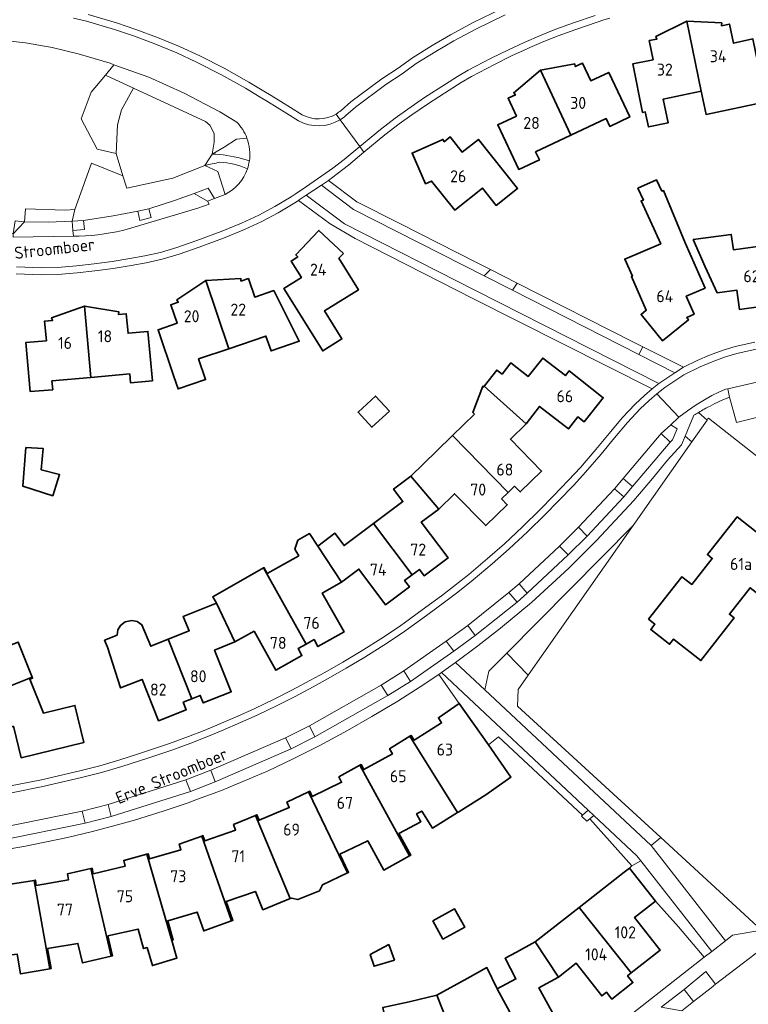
# Model space of a CAD drawing. Header units: metres. Extents: x 247072 to 248918, y 480001 to 481684.
# Tile 29 of 50: x 247866 to 247976, y 481131 to 481278. Entities that reach past the tile are written whole.
import ezdxf
from ezdxf.enums import TextEntityAlignment as Align

# ---------------------------------------------------------------- set-up
doc = ezdxf.new("R2010")
doc.units = ezdxf.units.M
for name, color, linetype, lineweight in [('B-XX-GR-GROENVOORZIENING-GV', 80, 'Continuous', 18), ('B-XX-IE-TERREINAFSCHEIDING_KUNSTMATIG_HEKWERK-G', 20, 'IE-TERREINAFSCHEIDING-KUNSTMATIG', 18), ('B-XX-OG-BEBOUWING-GV', 7, 'Continuous', 35), ('B-XX-OG-BEBOUWING-T18', 10, 'Continuous', 18), ('B-XX-OG-BEBOUWING_LOODS-GV', 7, 'Continuous', 35), ('B-XX-OG-TERREIN_ERF-GV', 7, 'Continuous', 18), ('B-XX-OG-TOPOGRAFIE-T18', 10, 'Continuous', 18), ('B-XX-VH-ONVERHARD-GV', 252, 'Continuous', 18), ('B-XX-VH-VERHARDING_GESLOTEN-GV', 252, 'Continuous', 18), ('B-XX-VH-VERHARDING_OPEN-GV', 252, 'Continuous', 18)]:
    doc.layers.add(name, color=color, linetype=linetype, lineweight=lineweight)
doc.styles.add('NLCS-ISO-M-T18', font='NLCS-ISO.ttf', dxfattribs={"height": 1.8})
doc.linetypes.add('IE-TERREINAFSCHEIDING-KUNSTMATIG', pattern='A,4,[82,NLCS.shx,S=0.75,R=90,X=0,Y=0],4,-2', length=10)

msp = doc.modelspace()

# ---------------------------------------------------------------- linework, layer by layer
at = {"layer": 'B-XX-GR-GROENVOORZIENING-GV'}
for points in [[(247865.524, 481248.321), (247866.951, 481248.142), (247867.067, 481250.135), (247873.01, 481249.935), (247874.458, 481250.011), (247876.971, 481256.942), (247881.699, 481255.084), (247880.695, 481258.425), (247877.855, 481259.06), (247875.417, 481263.63), (247876.941, 481267.591), (247877.506, 481268.277), (247879.073, 481270.181), (247880.355, 481271.738), (247879.768, 481271.949), (247874.967, 481273.388), (247871.061, 481274.295), (247867.089, 481275.005), (247862.601, 481275.521)], [(247898.766, 481263.112), (247896.248, 481264.687), (247890.905, 481267.457), (247885.603, 481269.854), (247880.355, 481271.738), (247879.073, 481270.181), (247883.296, 481268.218), (247894.092, 481263.201), (247894.726, 481262.651), (247895.377, 481261.404), (247895.363, 481260.13), (247895.065, 481258.324)], [(247895.065, 481258.324), (247896.897, 481259.365), (247898.725, 481260.583), (247900.304, 481260.715)], [(247898.725, 481260.583), (247896.897, 481259.365), (247895.065, 481258.324)], [(247900.304, 481260.715), (247898.725, 481260.583)], [(247899.477, 481257.666), (247900.663, 481257.302)], [(247893.969, 481256.62), (247895.944, 481255.703)], [(247895.944, 481255.703), (247897.039, 481252.266)], [(247969.476, 481218.601), (247969.568, 481218.732), (247984.93, 481206.599), (247988.191, 481207.751), (247987.757, 481208.087), (247986.426, 481209.116), (247976.766, 481216.586), (247979.093, 481219.05), (247978.735, 481219.335), (247973.736, 481218.048), (247972.716, 481221.879)], [(247968.068, 481219.589), (247969.328, 481218.39), (247969.476, 481218.601)]]:
    msp.add_lwpolyline(points, dxfattribs=at)
for points in [[(247880.695, 481258.425), (247880.902, 481262.727), (247881.495, 481264.986), (247883.296, 481268.218), (247879.073, 481270.181), (247877.506, 481268.277), (247876.941, 481267.591), (247875.417, 481263.63), (247877.855, 481259.06)], [(247883.941, 481249.74), (247885.575, 481250.102), (247889.419, 481251.347), (247892.389, 481252.417), (247894.49, 481253.21), (247895.429, 481251.645), (247897.039, 481252.266), (247895.944, 481255.703), (247893.969, 481256.62), (247889.19, 481254.739), (247882.267, 481253.192), (247881.699, 481255.084), (247876.971, 481256.942), (247874.458, 481250.011), (247874.071, 481248.268), (247875.792, 481248.372), (247880.222, 481249.048)], [(247935.912, 481240.057), (247936.833, 481241.011), (247934.83, 481242.028), (247923.232, 481247.917), (247916.791, 481251.162), (247912.536, 481254.382), (247911.477, 481253.675), (247916.3, 481250.033)], [(247892.389, 481252.417), (247894.405, 481251.25), (247895.429, 481251.645), (247894.49, 481253.21)], [(247961.078, 481223.119), (247962.11, 481223.896), (247934.577, 481237.883), (247914.918, 481247.861), (247909.207, 481252.166), (247908.114, 481251.449), (247908.018, 481251.387), (247912.804, 481247.867), (247916.52, 481245.654), (247934.308, 481236.636)], [(247866.951, 481248.142), (247870.478, 481248.131), (247874.071, 481248.268), (247874.458, 481250.011), (247873.01, 481249.935), (247867.067, 481250.135)], [(247885.575, 481250.102), (247883.941, 481249.74), (247884.235, 481248.385), (247885.951, 481248.792)], [(247865.236, 481246.386), (247866.951, 481248.142), (247865.524, 481248.321)], [(247874.071, 481248.268), (247874.202, 481246.884), (247875.939, 481247.01), (247875.792, 481248.372)], [(247940.128, 481237.912), (247940.823, 481238.985), (247936.833, 481241.011), (247935.912, 481240.057)], [(247958.414, 481230.058), (247940.823, 481238.985), (247940.128, 481237.912), (247959.077, 481228.274), (247959.681, 481229.422)], [(247959.681, 481229.422), (247959.077, 481228.274), (247964.505, 481225.513), (247965.816, 481226.341)], [(247963.879, 481217.73), (247962.451, 481216.401), (247963.782, 481215.111), (247964.139, 481215.465), (247964.847, 481217.093)], [(247958.261, 481202.623), (247967.05, 481215.144), (247966.032, 481216.008), (247965.481, 481214.701), (247963.411, 481212.42), (247961.129, 481209.655), (247958.354, 481206.349), (247952.765, 481200.342), (247948.582, 481196.212), (247942.984, 481191.049), (247938.357, 481187.202), (247934.932, 481184.556), (247931.577, 481182.083), (247936, 481177.943), (247936.605, 481180.742), (247939.296, 481183.461)], [(247956.748, 481209.646), (247955.47, 481208.125), (247956.845, 481206.923), (247958.171, 481208.444)], [(247958.261, 481202.623), (247939.296, 481183.461), (247942.505, 481180.176)], [(247951.357, 481201.038), (247950.039, 481202.351), (247947.206, 481199.517), (247948.498, 481198.211)], [(247939.618, 481192.555), (247940.826, 481191.136), (247942.34, 481192.455), (247941.131, 481193.875)], [(247934.544, 481186.131), (247933.429, 481187.629), (247930.203, 481185.251), (247931.324, 481183.742)], [(247962.391, 481155.791), (247940.916, 481175.506), (247940.973, 481177.994), (247942.505, 481180.176), (247939.296, 481183.461), (247936.605, 481180.742), (247936, 481177.943), (247960.928, 481154.611)], [(247924.84, 481179.22), (247923.858, 481180.802), (247920.456, 481178.685), (247921.435, 481177.095)], [(247932.144, 481175.937), (247936.53, 481169.702), (247938.022, 481170.919), (247950.655, 481159.184), (247951.499, 481159.933), (247929.496, 481180.544), (247929.107, 481180.271), (247929.079, 481180.252)], [(247906.926, 481169.104), (247910.511, 481170.915), (247909.685, 481172.571), (247906.084, 481170.772)], [(247891.144, 481164.486), (247891.811, 481162.724), (247895.555, 481164.144), (247894.899, 481165.904)], [(247879.924, 481158.977), (247879.477, 481160.775), (247875.585, 481159.758), (247876.024, 481157.965)], [(247952.354, 481159.132), (247951.732, 481158.608), (247958.033, 481151.55), (247959.416, 481152.315), (247958.817, 481153.078)], [(247977.503, 481141.918), (247962.391, 481155.791), (247960.928, 481154.611), (247972.086, 481140.3), (247973.148, 481141.155)], [(247957.676, 481151.207), (247961.584, 481146.264), (247965.073, 481142.427), (247968.888, 481137.868), (247970.075, 481138.726), (247959.416, 481152.315), (247958.033, 481151.55)]]:
    msp.add_lwpolyline(points, close=True, dxfattribs=at)
for points in [[(247900.304, 481260.715, 0.1059705), (247898.766, 481263.112)], [(247900.663, 481257.302, 0.1281324), (247900.304, 481260.715)], [(247895.065, 481258.324, -0.0592819), (247899.477, 481257.666)], [(247896.246, 481257.095, 0.0121534), (247893.969, 481256.62)], [(247900.372, 481256.114, 0.0976832), (247896.246, 481257.095)], [(247897.039, 481252.266, 0.1940349), (247900.372, 481256.114)], [(247972.716, 481221.879, 0.0234355), (247969.781, 481220.536)], [(247969.781, 481220.536, 0.014297), (247968.068, 481219.589)]]:
    msp.add_lwpolyline(points, format="xyb", dxfattribs=at)
at = {"layer": 'B-XX-IE-TERREINAFSCHEIDING_KUNSTMATIG_HEKWERK-G'}
for points in [[(247916.52, 481245.654), (247934.308, 481236.636)], [(247936.833, 481241.011), (247934.83, 481242.028)], [(247940.823, 481238.985), (247936.833, 481241.011)], [(247940.823, 481238.985), (247958.414, 481230.058)], [(247936.53, 481169.702), (247938.022, 481170.919), (247950.655, 481159.184)]]:
    msp.add_lwpolyline(points, dxfattribs=at)
at = {"layer": 'B-XX-OG-BEBOUWING-GV'}
for points in [[(247960.642, 481275.346), (247961.239, 481272.484), (247958.19, 481271.848), (247959.659, 481264.581), (247960.056, 481264.66), (247960.531, 481262.415), (247963.481, 481263), (247962.74, 481266.562), (247968.464, 481267.754), (247966.292, 481278.289), (247961.629, 481275.949), (247961.801, 481275.574)], [(247966.292, 481278.289), (247968.464, 481267.754), (247969.183, 481264.268), (247978.136, 481266.155), (247977.682, 481268.311), (247976.205, 481275.596), (247973.321, 481274.957), (247972.684, 481277.832), (247971.521, 481277.59), (247971.544, 481277.995)], [(247954.185, 481263.664), (247954.747, 481262.471), (247957.734, 481263.893), (247954.596, 481270.59), (247951.888, 481269.328), (247950.634, 481271.97), (247949.56, 481271.454), (247949.485, 481271.842), (247944.329, 481270.918), (247948.901, 481261.162)], [(247943.62, 481258.661), (247948.901, 481261.162), (247944.329, 481270.918), (247940.329, 481267.524), (247940.572, 481267.203), (247939.486, 481266.694), (247940.73, 481264.036), (247937.936, 481262.729), (247941.075, 481256.022), (247944.189, 481257.46)], [(247927.079, 481253.853), (247927.997, 481254.265), (247931.491, 481249.918), (247935.633, 481253.232), (247937.715, 481250.629), (247940.913, 481253.175), (247935.022, 481260.53), (247932.616, 481258.63), (247930.814, 481260.911), (247929.909, 481260.188), (247929.711, 481260.522), (247925.086, 481258.475)], [(247958.131, 481240.033), (247957.975, 481239.964), (247960.22, 481234.895), (247959.443, 481234.265), (247962.631, 481230.332), (247966.572, 481233.487), (247966.292, 481233.814), (247967.397, 481234.291), (247966.221, 481236.997), (247969.047, 481238.226), (247966.061, 481244.994), (247962.794, 481252.845), (247962.567, 481252.768), (247961.748, 481254.486), (247958.973, 481253.191), (247959.792, 481251.435), (247959.434, 481251.302), (247962.398, 481244.88), (247956.991, 481242.578)], [(247914.792, 481243.437), (247911.093, 481246.877), (247907.636, 481243.199), (247907.924, 481242.913), (247906.931, 481242.281), (247908.47, 481239.793), (247905.843, 481238.159), (247911.666, 481228.797), (247914.549, 481230.601), (247911.93, 481234.8), (247917.03, 481237.981), (247914.097, 481242.69)], [(247980.267, 481235.846), (247979.082, 481244.765), (247973.29, 481243.979), (247972.975, 481246.287), (247967.258, 481245.502), (247969.069, 481241.415), (247970.83, 481237.523), (247973.79, 481237.929), (247974.193, 481235.022)], [(247897.593, 481229.138), (247894.143, 481239.356), (247889.786, 481236.447), (247890.004, 481236.106), (247888.874, 481235.717), (247889.811, 481232.943), (247886.977, 481231.984), (247889.349, 481224.961), (247889.975, 481223.107), (247894.097, 481224.499), (247893.05, 481227.599)], [(247897.593, 481229.138), (247903.145, 481231.02), (247903.916, 481228.812), (247908.161, 481230.253), (247904.336, 481237.861), (247901.479, 481236.886), (247900.533, 481239.658), (247899.405, 481239.285), (247899.379, 481239.68), (247894.143, 481239.356)], [(247871.051, 481224.308), (247876.878, 481224.831), (247875.935, 481235.536), (247871.002, 481233.758), (247871.133, 481233.377), (247869.954, 481233.268), (247870.207, 481230.336), (247867.127, 481230.051), (247867.781, 481222.694), (247871.17, 481222.983)], [(247886.11, 481224.316), (247885.446, 481231.716), (247882.459, 481231.448), (247882.197, 481234.366), (247881.015, 481234.269), (247881.08, 481234.666), (247875.935, 481235.536), (247876.878, 481224.831), (247882.713, 481225.354), (247882.832, 481224.019)], [(247935.911, 481223.513), (247942.186, 481217.881), (247944.207, 481220.481), (247948.541, 481217.113), (247949.961, 481218.912), (247950.911, 481218.189), (247953.763, 481221.789), (247948.649, 481225.796), (247948.086, 481225.09), (247944.684, 481227.728), (247942.507, 481224.987), (247939.89, 481227.009), (247938.586, 481225.325), (247937.777, 481225.933), (247935.944, 481223.562)], [(247934.426, 481219.328), (247931.129, 481216.09), (247939.493, 481207.56), (247940.465, 481208.51), (247941.312, 481207.645), (247944.505, 481210.787), (247939.841, 481215.566), (247942.186, 481217.881), (247935.911, 481223.513), (247935.842, 481223.411), (247935.691, 481223.506), (247934.19, 481219.568)], [(247938.506, 481206.595), (247939.493, 481207.56), (247931.129, 481216.09), (247928.738, 481213.741), (247924.89, 481210.001), (247929.105, 481205.072), (247931.451, 481207.375), (247936.143, 481202.605), (247939.349, 481205.728)], [(247871.174, 481207.056), (247872.197, 481210.249), (247869.406, 481210.976), (247869.71, 481214.178), (247867.141, 481214.301), (247866.678, 481208.496)], [(247919.295, 481202.896), (247925.07, 481195.209), (247926.173, 481196.035), (247926.892, 481195.074), (247930.469, 481197.757), (247926.452, 481203.091), (247929.105, 481205.072), (247924.89, 481210.001), (247922.315, 481208.05), (247923.708, 481206.197)], [(247960.558, 481188.542), (247961.501, 481187.8), (247960.883, 481187.014), (247963.704, 481184.794), (247964.323, 481185.58), (247968.417, 481182.359), (247973.399, 481188.746), (247972.689, 481189.299), (247975.786, 481193.27), (247979.647, 481190.24), (247984.072, 481195.88), (247973.844, 481203.905), (247969.4, 481198.24), (247970.108, 481197.685), (247967.034, 481193.767), (247965.573, 481194.916)], [(247910.928, 481199.538), (247914.466, 481194.099), (247917.098, 481196.073), (247921.105, 481190.729), (247924.688, 481193.412), (247923.965, 481194.382), (247925.07, 481195.209), (247919.295, 481202.896), (247914.875, 481199.59), (247913.502, 481201.452)], [(247914.466, 481194.099), (247910.928, 481199.538), (247909.713, 481201.406), (247907.93, 481200.394), (247907.492, 481199.083), (247908.067, 481198.07), (247903.348, 481195.392), (247902.838, 481196.292), (247902.769, 481196.252), (247909.169, 481184.817), (247910.372, 481185.494), (247910.95, 481184.462), (247914.868, 481186.658), (247911.59, 481192.48)], [(247895.727, 481190.951), (247898.503, 481185.142), (247901.375, 481186.746), (247904.652, 481180.896), (247908.545, 481183.099), (247907.967, 481184.14), (247909.169, 481184.817), (247902.769, 481196.252), (247895.167, 481191.938)], [(247861.969, 481177.64), (247862.032, 481177.482), (247868.071, 481179.874), (247866, 481185.13), (247864.282, 481184.439), (247861.124, 481188.899), (247863.105, 481190.302), (247863.007, 481190.441), (247856.069, 481185.539), (247855.971, 481185.678), (247852.834, 481183.465), (247853.703, 481182.241), (247853.408, 481182.122), (247854.742, 481178.737), (247855.863, 481179.181), (247856.31, 481178.553), (247860.444, 481181.498)], [(247898.503, 481185.142), (247895.727, 481190.951), (247892.743, 481189.781), (247890.759, 481188.969), (247891.636, 481186.827), (247888.485, 481185.561), (247892.033, 481176.608), (247893.304, 481177.118), (247893.758, 481176.005), (247897.947, 481177.688), (247895.444, 481183.919)], [(247892.033, 481176.608), (247888.485, 481185.561), (247885.861, 481184.506), (247884.552, 481187.704), (247883.838, 481188.191), (247883.015, 481188.363), (247882.029, 481188.181), (247881.352, 481187.636), (247880.95, 481186.97), (247880.809, 481186.172), (247878.95, 481185.411), (247879.376, 481184.369), (247881.342, 481178.244), (247884.57, 481179.537), (247887.04, 481173.314), (247891.207, 481174.985), (247890.752, 481176.095)], [(247868.071, 481179.874), (247862.032, 481177.482), (247861.969, 481177.64), (247858.39, 481176.225), (247858.941, 481174.833), (247858.613, 481174.751), (247859.14, 481171.165), (247860.319, 481171.338), (247860.596, 481170.624), (247865.273, 481172.495), (247866.414, 481167.769), (247875.827, 481170.042), (247874.483, 481175.618), (247869.758, 481174.474), (247867.742, 481179.561), (247868.133, 481179.716)], [(247936.53, 481169.702), (247932.144, 481175.937), (247929.03, 481173.764), (247929.5, 481173.012), (247925.375, 481170.433), (247924.936, 481171.114), (247924.765, 481171.009), (247931.913, 481159.57), (247932.084, 481159.676), (247936.126, 481162.235), (247939.918, 481164.886)], [(247917.26, 481166.644), (247924.709, 481153.055), (247924.884, 481153.151), (247923.102, 481156.391), (247926.393, 481158.185), (247925.759, 481159.359), (247926.54, 481159.786), (247928.134, 481157.221), (247931.913, 481159.57), (247924.765, 481171.009), (247921.703, 481169.136), (247922.131, 481168.349), (247917.85, 481165.995), (247917.435, 481166.741)], [(247917.26, 481166.644), (247914.109, 481164.895), (247914.494, 481164.098), (247910.092, 481161.987), (247909.724, 481162.759), (247909.543, 481162.673), (247915.378, 481150.502), (247915.558, 481150.588), (247914.256, 481153.302), (247918.421, 481155.322), (247920.839, 481150.926), (247924.709, 481153.055)], [(247906.79, 481146.657), (247906.975, 481146.734), (247907.929, 481146.5), (247911.209, 481147.79), (247911.658, 481148.718), (247915.378, 481150.502), (247909.543, 481162.673), (247906.306, 481161.134), (247906.659, 481160.293), (247902.129, 481158.411), (247901.797, 481159.216), (247901.611, 481159.138)], [(247893.521, 481156.036), (247898.01, 481143.301), (247898.198, 481143.368), (247897.205, 481146.204), (247901.567, 481147.731), (247902.712, 481144.973), (247906.79, 481146.657), (247901.611, 481159.138), (247898.291, 481157.753), (247898.599, 481156.928), (247893.993, 481155.297), (247893.709, 481156.103)], [(247898.01, 481143.301), (247893.521, 481156.036), (247890.139, 481154.828), (247890.409, 481153.967), (247885.708, 481152.592), (247885.475, 481153.366), (247885.282, 481153.313), (247889.041, 481140.367), (247889.234, 481140.422), (247888.416, 481143.335), (247892.813, 481144.633), (247893.819, 481141.808)], [(247876.872, 481151.152), (247879.925, 481137.995), (247880.12, 481138.04), (247879.435, 481141.043), (247883.964, 481142.077), (247884.805, 481139.15), (247885.312, 481139.296), (247886.11, 481136.604), (247889.808, 481137.714), (247889.041, 481140.367), (247885.282, 481153.313), (247881.825, 481152.365), (247882.015, 481151.51), (247877.243, 481150.387), (247877.068, 481151.197)], [(247879.925, 481137.995), (247876.872, 481151.152), (247873.371, 481150.342), (247873.534, 481149.482), (247868.674, 481148.63), (247868.561, 481149.419), (247868.364, 481149.386), (247870.718, 481136.113), (247870.915, 481136.147), (247870.393, 481139.147), (247874.937, 481139.937), (247875.624, 481136.992)], [(247961.584, 481146.264), (247957.676, 481151.207), (247956.913, 481150.618), (247950.163, 481145.331), (247957.928, 481135.5), (247962.307, 481138.933), (247958.456, 481143.803)], [(247859.786, 481148.111), (247861.421, 481134.734), (247861.621, 481134.758), (247861.26, 481137.779), (247865.816, 481138.323), (247866.335, 481135.348), (247870.718, 481136.113), (247868.364, 481149.386), (247864.823, 481148.792), (247864.933, 481147.923), (247860.076, 481147.324), (247859.985, 481148.135)], [(247928.193, 481143.327), (247929.699, 481140.567), (247933.017, 481142.387), (247931.462, 481145.09)], [(247957.928, 481135.5), (247950.163, 481145.331), (247943.569, 481140.165), (247947.071, 481134.874), (247949.717, 481136.945), (247953.543, 481132.062), (247954.236, 481132.605), (247955.038, 481131.582), (247958.201, 481134.062), (247957.399, 481135.085)], [(247940.759, 481138.633), (247939.023, 481137.708), (247940.652, 481134.613), (247937.847, 481133.091), (247942.84, 481123.928), (247946.119, 481125.71), (247946.092, 481127.288), (247947.076, 481127.823), (247944.117, 481133.271), (247947.071, 481134.874), (247943.569, 481140.165)], [(247921.593, 481139.767), (247918.802, 481138.262), (247919.386, 481136.497), (247922.421, 481137.432)], [(247942.84, 481123.928), (247937.847, 481133.091), (247936.307, 481136.3), (247933.364, 481134.641), (247928.776, 481132.144), (247931.131, 481126.223), (247934.306, 481127.944), (247937.266, 481122.492), (247938.25, 481123.027), (247939.56, 481122.145)], [(247928.776, 481132.144), (247924.621, 481131.184), (247920.678, 481130.299), (247921.465, 481126.785), (247923.657, 481118.02), (247929.068, 481119.342), (247927.602, 481125.366), (247931.131, 481126.223)]]:
    msp.add_lwpolyline(points, close=True, dxfattribs=at)
at = {"layer": 'B-XX-OG-BEBOUWING_LOODS-GV'}
msp.add_lwpolyline([(247921.672, 481219.766), (247919.587, 481222.016), (247916.98, 481219.601), (247919.064, 481217.351)], close=True, dxfattribs=at)
at = {"layer": 'B-XX-OG-TERREIN_ERF-GV'}
for points in [[(247876.487, 481279.268), (247880.727, 481278.006), (247883.642, 481277.034), (247886.879, 481275.839), (247890.199, 481274.469), (247893.22, 481273.059), (247896.864, 481271.195), (247900.596, 481269.137), (247902.827, 481267.764), (247903.939, 481267.1), (247906.823, 481265.31), (247908.566, 481264.238)], [(247914.425, 481264.885), (247915.912, 481266.182), (247920.517, 481269.628), (247922.985, 481271.23), (247925.129, 481272.78), (247928.098, 481274.622), (247930.855, 481276.223), (247934.253, 481278.06), (247938.6, 481280.162)], [(247952.852, 481278.137), (247949.665, 481277.032), (247947.008, 481276.066), (247944.825, 481275.211), (247942.741, 481274.308), (247942.33, 481274.13), (247939.983, 481273.042), (247937.423, 481271.781), (247933.995, 481269.985), (247932.458, 481269.048), (247930.666, 481267.935), (247927.519, 481265.931), (247925.034, 481264.216), (247923.153, 481262.851), (247921.014, 481261.196), (247917.839, 481258.626), (247915.527, 481256.686), (247913.85, 481255.367), (247912.536, 481254.382), (247916.791, 481251.162), (247923.232, 481247.917), (247934.83, 481242.028), (247936.833, 481241.011), (247940.823, 481238.985), (247958.414, 481230.058), (247959.681, 481229.422), (247965.816, 481226.341), (247967.861, 481227.349), (247969.689, 481228.146), (247971.772, 481228.904), (247973.55, 481229.445), (247976.494, 481230.102)], [(247954.741, 481278.707), (247953.87, 481278.444), (247952.852, 481278.137)], [(247923.95, 481188.032), (247926.616, 481189.946), (247929.49, 481192.082), (247931.289, 481193.455), (247933.575, 481195.255), (247936.398, 481197.669), (247938.929, 481199.884), (247941.667, 481202.427), (247944.29, 481204.998), (247946.241, 481206.991), (247948.572, 481209.401), (247950.327, 481211.311), (247952.663, 481214.007), (247954.655, 481216.418), (247956.613, 481218.749), (247958.538, 481220.835), (247959.939, 481222.134), (247961.078, 481223.119), (247934.308, 481236.636), (247916.52, 481245.654), (247912.804, 481247.867), (247908.018, 481251.387), (247907.474, 481251.032), (247905.006, 481249.533), (247902.534, 481248.237), (247899.931, 481247.002), (247896.803, 481245.719), (247893.138, 481244.367), (247890.126, 481243.331), (247887.579, 481242.57), (247885.18, 481242.03), (247882.909, 481241.61), (247880.24, 481241.188), (247877.493, 481240.815), (247874.852, 481240.508), (247871.911, 481240.252), (247869.42, 481240.22), (247865.69, 481240.369)], [(247984.93, 481206.599), (247969.568, 481218.732), (247969.476, 481218.601), (247969.328, 481218.39), (247967.05, 481215.144), (247958.261, 481202.623), (247942.505, 481180.176), (247940.973, 481177.994), (247940.916, 481175.506), (247962.391, 481155.791), (247977.503, 481141.918)], [(247862.554, 481163.168), (247864.556, 481163.494), (247869.474, 481164.485), (247875.223, 481165.817), (247878.209, 481166.581), (247881.22, 481167.462), (247884.01, 481168.339), (247884.783, 481168.594), (247888.692, 481169.912), (247891.521, 481170.967), (247893.874, 481171.875), (247896.158, 481172.82), (247898.932, 481174.007), (247901.369, 481175.12), (247904.389, 481176.564), (247907.038, 481177.903), (247909.759, 481179.353), (247911.987, 481180.579), (247914.675, 481182.111), (247917.436, 481183.743), (247920.805, 481185.882), (247923.396, 481187.635), (247923.95, 481188.032)], [(247866, 481185.13), (247868.071, 481179.874), (247868.133, 481179.716), (247867.742, 481179.561), (247869.758, 481174.474), (247874.483, 481175.618), (247875.827, 481170.042), (247866.414, 481167.769), (247865.273, 481172.495)], [(247864.823, 481148.792), (247868.364, 481149.386), (247868.561, 481149.419), (247868.674, 481148.63), (247873.534, 481149.482), (247873.371, 481150.342), (247876.872, 481151.152), (247877.068, 481151.197), (247877.243, 481150.387), (247882.015, 481151.51), (247881.825, 481152.365), (247885.282, 481153.313), (247885.475, 481153.366), (247885.708, 481152.592), (247890.409, 481153.967), (247890.139, 481154.828), (247893.521, 481156.036), (247893.709, 481156.103), (247893.993, 481155.297), (247898.599, 481156.928), (247898.291, 481157.753), (247901.611, 481159.138), (247901.797, 481159.216), (247902.129, 481158.411), (247906.659, 481160.293), (247906.306, 481161.134), (247909.543, 481162.673), (247909.724, 481162.759), (247910.092, 481161.987), (247914.494, 481164.098), (247914.109, 481164.895), (247917.26, 481166.644), (247917.435, 481166.741), (247917.85, 481165.995), (247922.131, 481168.349), (247921.703, 481169.136), (247924.765, 481171.009), (247924.936, 481171.114), (247925.375, 481170.433), (247929.5, 481173.012), (247929.03, 481173.764), (247932.144, 481175.937), (247929.079, 481180.252), (247926.297, 481178.402), (247922.952, 481176.283), (247919.065, 481173.949), (247915.408, 481171.859), (247911.255, 481169.619), (247907.162, 481167.576), (247903.463, 481165.825), (247899.692, 481164.208), (247896.484, 481162.884), (247892.868, 481161.54), (247891.463, 481161.037), (247887.738, 481159.753), (247883.427, 481158.396), (247880.156, 481157.492), (247876.912, 481156.659), (247873.374, 481155.823), (247869.994, 481155.092), (247866.809, 481154.456), (247863.6, 481153.904)], [(247920.678, 481130.299), (247924.621, 481131.184), (247928.776, 481132.144), (247933.364, 481134.641), (247936.307, 481136.3), (247937.847, 481133.091), (247940.652, 481134.613), (247939.023, 481137.708), (247940.759, 481138.633), (247943.569, 481140.165), (247950.163, 481145.331), (247956.913, 481150.618), (247957.676, 481151.207), (247958.033, 481151.55), (247951.732, 481158.608), (247951.312, 481158.255), (247950.486, 481159.035), (247950.655, 481159.184), (247938.022, 481170.919), (247936.53, 481169.702), (247939.918, 481164.886), (247936.126, 481162.235), (247932.084, 481159.676), (247931.913, 481159.57), (247928.134, 481157.221), (247926.54, 481159.786), (247925.759, 481159.359), (247926.393, 481158.185), (247923.102, 481156.391), (247924.884, 481153.151), (247924.709, 481153.055), (247920.839, 481150.926), (247918.421, 481155.322), (247914.256, 481153.302), (247915.558, 481150.588), (247915.378, 481150.502), (247911.658, 481148.718), (247911.209, 481147.79), (247907.929, 481146.5), (247906.975, 481146.734)], [(247906.975, 481146.734), (247906.79, 481146.657), (247902.712, 481144.973), (247901.567, 481147.731), (247897.205, 481146.204), (247898.198, 481143.368), (247898.01, 481143.301), (247893.819, 481141.808), (247892.813, 481144.633), (247888.416, 481143.335), (247889.234, 481140.422), (247889.041, 481140.367), (247889.808, 481137.714), (247886.11, 481136.604), (247885.312, 481139.296), (247884.805, 481139.15), (247883.964, 481142.077), (247879.435, 481141.043), (247880.12, 481138.04), (247879.925, 481137.995), (247875.624, 481136.992), (247874.937, 481139.937), (247870.393, 481139.147), (247870.915, 481136.147), (247870.718, 481136.113), (247866.335, 481135.348), (247865.816, 481138.323)], [(247954.272, 481126.359), (247968.888, 481137.868), (247965.073, 481142.427), (247961.584, 481146.264), (247958.456, 481143.803), (247962.307, 481138.933), (247957.928, 481135.5), (247957.399, 481135.085), (247958.201, 481134.062), (247955.038, 481131.582), (247954.236, 481132.605), (247953.543, 481132.062), (247949.717, 481136.945), (247947.071, 481134.874), (247944.117, 481133.271), (247947.076, 481127.823)]]:
    msp.add_lwpolyline(points, dxfattribs=at)
for points in [[(247958.19, 481271.848), (247961.239, 481272.484), (247960.642, 481275.346), (247961.801, 481275.574), (247961.629, 481275.949), (247966.292, 481278.289), (247971.544, 481277.995), (247971.521, 481277.59), (247972.684, 481277.832), (247973.321, 481274.957), (247976.205, 481275.596), (247977.682, 481268.311), (247978.136, 481266.155), (247969.183, 481264.268), (247968.464, 481267.754), (247962.74, 481266.562), (247963.481, 481263), (247960.531, 481262.415), (247960.056, 481264.66), (247959.659, 481264.581)], [(247954.747, 481262.471), (247954.185, 481263.664), (247948.901, 481261.162), (247943.62, 481258.661), (247944.189, 481257.46), (247941.075, 481256.022), (247937.936, 481262.729), (247940.73, 481264.036), (247939.486, 481266.694), (247940.572, 481267.203), (247940.329, 481267.524), (247944.329, 481270.918), (247949.485, 481271.842), (247949.56, 481271.454), (247950.634, 481271.97), (247951.888, 481269.328), (247954.596, 481270.59), (247957.734, 481263.893)], [(247931.491, 481249.918), (247927.997, 481254.265), (247927.079, 481253.853), (247925.086, 481258.475), (247929.711, 481260.522), (247929.909, 481260.188), (247930.814, 481260.911), (247932.616, 481258.63), (247935.022, 481260.53), (247940.913, 481253.175), (247937.715, 481250.629), (247935.633, 481253.232)], [(247959.443, 481234.265), (247960.22, 481234.895), (247957.975, 481239.964), (247958.131, 481240.033), (247956.991, 481242.578), (247962.398, 481244.88), (247959.434, 481251.302), (247959.792, 481251.435), (247958.973, 481253.191), (247961.748, 481254.486), (247962.567, 481252.768), (247962.794, 481252.845), (247966.061, 481244.994), (247969.047, 481238.226), (247966.221, 481236.997), (247967.397, 481234.291), (247966.292, 481233.814), (247966.572, 481233.487), (247962.631, 481230.332)], [(247984.935, 481246.912), (247987.981, 481247.342), (247988.963, 481239.999), (247986.005, 481239.596), (247986.384, 481236.676), (247980.267, 481235.846), (247974.193, 481235.022), (247973.79, 481237.929), (247970.83, 481237.523), (247969.069, 481241.415), (247967.258, 481245.502), (247972.975, 481246.287), (247973.29, 481243.979), (247979.082, 481244.765), (247978.689, 481247.624), (247983.139, 481248.22)], [(247908.47, 481239.793), (247906.931, 481242.281), (247907.924, 481242.913), (247907.636, 481243.199), (247911.093, 481246.877), (247914.792, 481243.437), (247914.097, 481242.69), (247917.03, 481237.981), (247911.93, 481234.8), (247914.549, 481230.601), (247911.666, 481228.797), (247905.843, 481238.159)], [(247908.161, 481230.253), (247903.916, 481228.812), (247903.145, 481231.02), (247897.593, 481229.138), (247893.05, 481227.599), (247894.097, 481224.499), (247889.975, 481223.107), (247889.349, 481224.961), (247886.977, 481231.984), (247889.811, 481232.943), (247888.874, 481235.717), (247890.004, 481236.106), (247889.786, 481236.447), (247894.143, 481239.356), (247899.379, 481239.68), (247899.405, 481239.285), (247900.533, 481239.658), (247901.479, 481236.886), (247904.336, 481237.861)], [(247882.197, 481234.366), (247882.459, 481231.448), (247885.446, 481231.716), (247886.11, 481224.316), (247882.832, 481224.019), (247882.713, 481225.354), (247876.878, 481224.831), (247871.051, 481224.308), (247871.17, 481222.983), (247867.781, 481222.694), (247867.127, 481230.051), (247870.207, 481230.336), (247869.954, 481233.268), (247871.133, 481233.377), (247871.002, 481233.758), (247875.935, 481235.536), (247881.08, 481234.666), (247881.015, 481234.269)], [(247902.769, 481196.252), (247902.838, 481196.292), (247903.348, 481195.392), (247908.067, 481198.07), (247907.492, 481199.083), (247907.93, 481200.394), (247909.713, 481201.406), (247910.928, 481199.538), (247913.502, 481201.452), (247914.875, 481199.59), (247919.295, 481202.896), (247923.708, 481206.197), (247922.315, 481208.05), (247924.89, 481210.001), (247928.738, 481213.741), (247931.129, 481216.09), (247934.426, 481219.328), (247934.19, 481219.568), (247935.691, 481223.506), (247935.842, 481223.411), (247935.911, 481223.513), (247935.944, 481223.562), (247937.777, 481225.933), (247938.586, 481225.325), (247939.89, 481227.009), (247942.507, 481224.987), (247944.684, 481227.728), (247948.086, 481225.09), (247948.649, 481225.796), (247953.763, 481221.789), (247950.911, 481218.189), (247949.961, 481218.912), (247948.541, 481217.113), (247944.207, 481220.481), (247942.186, 481217.881), (247939.841, 481215.566), (247944.505, 481210.787), (247941.312, 481207.645), (247940.465, 481208.51), (247939.493, 481207.56), (247938.506, 481206.595), (247939.349, 481205.728), (247936.143, 481202.605), (247931.451, 481207.375), (247929.105, 481205.072), (247926.452, 481203.091), (247930.469, 481197.757), (247926.892, 481195.074), (247926.173, 481196.035), (247925.07, 481195.209), (247923.965, 481194.382), (247924.688, 481193.412), (247921.105, 481190.729), (247917.098, 481196.073), (247914.466, 481194.099), (247911.59, 481192.48), (247914.868, 481186.658), (247910.95, 481184.462), (247910.372, 481185.494), (247909.169, 481184.817), (247907.967, 481184.14), (247908.545, 481183.099), (247904.652, 481180.896), (247901.375, 481186.746), (247898.503, 481185.142), (247895.444, 481183.919), (247897.947, 481177.688), (247893.758, 481176.005), (247893.304, 481177.118), (247892.033, 481176.608), (247890.752, 481176.095), (247891.207, 481174.985), (247887.04, 481173.314), (247884.57, 481179.537), (247881.342, 481178.244), (247879.376, 481184.369), (247878.95, 481185.411), (247880.809, 481186.172), (247880.95, 481186.97), (247881.352, 481187.636), (247882.029, 481188.181), (247883.015, 481188.363), (247883.838, 481188.191), (247884.552, 481187.704), (247885.861, 481184.506), (247888.485, 481185.561), (247891.636, 481186.827), (247890.759, 481188.969), (247892.743, 481189.781), (247895.727, 481190.951), (247895.167, 481191.938)], [(247919.064, 481217.351), (247916.98, 481219.601), (247919.587, 481222.016), (247921.672, 481219.766)], [(247871.174, 481207.056), (247866.678, 481208.496), (247867.141, 481214.301), (247869.71, 481214.178), (247869.406, 481210.976), (247872.197, 481210.249)], [(247960.558, 481188.542), (247965.573, 481194.916), (247967.034, 481193.767), (247970.108, 481197.685), (247969.4, 481198.24), (247973.844, 481203.905), (247984.072, 481195.88), (247979.647, 481190.24), (247975.786, 481193.27), (247972.689, 481189.299), (247973.399, 481188.746), (247968.417, 481182.359), (247964.323, 481185.58), (247963.704, 481184.794), (247960.883, 481187.014), (247961.501, 481187.8)], [(247928.193, 481143.327), (247931.462, 481145.09), (247933.017, 481142.387), (247929.699, 481140.567)], [(247921.593, 481139.767), (247922.421, 481137.432), (247919.386, 481136.497), (247918.802, 481138.262)]]:
    msp.add_lwpolyline(points, close=True, dxfattribs=at)
for points in [[(247908.566, 481264.238, 0.2664027), (247913.675, 481264.337)], [(247913.675, 481264.337, 0.045267), (247914.425, 481264.885)]]:
    msp.add_lwpolyline(points, format="xyb", dxfattribs=at)
at = {"layer": 'B-XX-VH-ONVERHARD-GV'}
msp.add_lwpolyline([(247883.296, 481268.218), (247881.495, 481264.986), (247880.902, 481262.727), (247880.695, 481258.425), (247881.699, 481255.084), (247882.267, 481253.192), (247889.19, 481254.739), (247893.969, 481256.62), (247895.065, 481258.324), (247895.363, 481260.13), (247895.377, 481261.404), (247894.726, 481262.651), (247894.092, 481263.201)], close=True, dxfattribs=at)
at = {"layer": 'B-XX-VH-VERHARDING_GESLOTEN-GV'}
msp.add_lwpolyline([(247979.671, 481140.7), (247970.613, 481133.793), (247969.929, 481133.271), (247967.31, 481131.196), (247965.544, 481129.797)], dxfattribs=at)
at = {"layer": 'B-XX-VH-VERHARDING_OPEN-GV'}
for points in [[(247908.566, 481264.238), (247906.823, 481265.31), (247903.939, 481267.1), (247902.827, 481267.764), (247900.596, 481269.137), (247896.864, 481271.195), (247893.22, 481273.059), (247890.199, 481274.469), (247886.879, 481275.839), (247883.642, 481277.034), (247880.727, 481278.006), (247876.487, 481279.268)], [(247914.296, 481263.486), (247917.22, 481259.476), (247920.362, 481262.019), (247922.523, 481263.691), (247924.427, 481265.073), (247926.939, 481266.806), (247930.107, 481268.824), (247931.908, 481269.942), (247933.478, 481270.899), (247936.947, 481272.717), (247939.53, 481273.989), (247941.9, 481275.088), (247944.425, 481276.182), (247946.637, 481277.048), (247949.314, 481278.021), (247952.528, 481279.136)], [(247938.6, 481280.162), (247934.253, 481278.06), (247930.855, 481276.223), (247928.098, 481274.622), (247925.129, 481272.78), (247922.985, 481271.23), (247920.517, 481269.628), (247915.912, 481266.182), (247914.425, 481264.885)], [(247915.117, 481264.095), (247916.573, 481265.365), (247921.118, 481268.766), (247923.579, 481270.364), (247925.714, 481271.907), (247928.639, 481273.722), (247931.368, 481275.307), (247934.752, 481277.136), (247939.042, 481279.21)], [(247939.042, 481279.21), (247934.752, 481277.136), (247931.368, 481275.307), (247928.639, 481273.722), (247925.714, 481271.907), (247923.579, 481270.364), (247921.118, 481268.766), (247916.573, 481265.365), (247915.117, 481264.095)], [(247952.528, 481279.136), (247949.314, 481278.021), (247946.637, 481277.048), (247944.425, 481276.182), (247941.9, 481275.088), (247939.53, 481273.989), (247936.947, 481272.717), (247933.478, 481270.899), (247931.908, 481269.942), (247930.107, 481268.824), (247926.939, 481266.806), (247924.427, 481265.073), (247922.523, 481263.691), (247920.362, 481262.019), (247917.22, 481259.476), (247917.839, 481258.626), (247921.014, 481261.196), (247923.153, 481262.851), (247925.034, 481264.216), (247927.519, 481265.931), (247930.666, 481267.935), (247932.458, 481269.048), (247933.995, 481269.985), (247937.423, 481271.781), (247939.983, 481273.042), (247942.33, 481274.13), (247942.741, 481274.308), (247944.825, 481275.211), (247947.008, 481276.066), (247949.665, 481277.032), (247952.852, 481278.137), (247953.87, 481278.444), (247954.741, 481278.707)], [(247908.042, 481263.328), (247906.271, 481264.417), (247903.393, 481266.203), (247902.283, 481266.866), (247900.067, 481268.23), (247896.371, 481270.268), (247892.759, 481272.116), (247889.777, 481273.508), (247886.497, 481274.861), (247883.294, 481276.043), (247880.411, 481277.004), (247876.213, 481278.254), (247874.272, 481278.726)], [(247874.272, 481278.726), (247876.213, 481278.254), (247880.411, 481277.004), (247883.294, 481276.043), (247886.497, 481274.861), (247889.777, 481273.508), (247892.759, 481272.116), (247896.371, 481270.268), (247900.067, 481268.23), (247902.283, 481266.866), (247903.393, 481266.203), (247906.271, 481264.417), (247908.042, 481263.328)], [(247833.219, 481273.069), (247834.396, 481273.393), (247839.268, 481274.529), (247843.209, 481275.194), (247848.188, 481275.681), (247855.166, 481275.975), (247858.914, 481275.828), (247862.601, 481275.521), (247867.089, 481275.005), (247871.061, 481274.295), (247874.967, 481273.388), (247879.768, 481271.949), (247880.355, 481271.738), (247885.603, 481269.854), (247890.905, 481267.457), (247896.248, 481264.687), (247898.766, 481263.112)], [(247913.675, 481264.337), (247914.296, 481263.486)], [(247914.296, 481263.486), (247913.675, 481264.337)], [(247865.729, 481241.418), (247869.434, 481241.27), (247871.859, 481241.301), (247874.746, 481241.553), (247877.362, 481241.857), (247880.087, 481242.227), (247882.731, 481242.645), (247884.969, 481243.059), (247887.313, 481243.586), (247889.805, 481244.331), (247892.786, 481245.356), (247896.422, 481246.698), (247899.506, 481247.963), (247902.065, 481249.177), (247904.489, 481250.448), (247906.915, 481251.921), (247907.54, 481252.328), (247909.261, 481253.457), (247913.21, 481256.2), (247914.865, 481257.501), (247917.22, 481259.476), (247914.296, 481263.486)], [(247865.69, 481240.369), (247869.42, 481240.22), (247871.911, 481240.252), (247874.852, 481240.508), (247877.493, 481240.815), (247880.24, 481241.188), (247882.909, 481241.61), (247885.18, 481242.03), (247887.579, 481242.57), (247890.126, 481243.331), (247893.138, 481244.367), (247896.803, 481245.719), (247899.931, 481247.002), (247902.534, 481248.237), (247905.006, 481249.533), (247907.474, 481251.032), (247908.018, 481251.387), (247908.114, 481251.449), (247909.207, 481252.166), (247911.477, 481253.675), (247912.536, 481254.382), (247913.85, 481255.367), (247915.527, 481256.686), (247917.839, 481258.626), (247917.22, 481259.476), (247914.865, 481257.501), (247913.21, 481256.2), (247909.261, 481253.457), (247907.54, 481252.328), (247906.915, 481251.921), (247904.489, 481250.448), (247902.065, 481249.177), (247899.506, 481247.963), (247896.422, 481246.698), (247892.786, 481245.356), (247889.805, 481244.331), (247887.313, 481243.586), (247884.969, 481243.059), (247882.731, 481242.645), (247880.087, 481242.227), (247877.362, 481241.857), (247874.746, 481241.553), (247871.859, 481241.301), (247869.434, 481241.27), (247865.729, 481241.418)], [(247895.065, 481258.324), (247893.969, 481256.62)], [(247900.663, 481257.302), (247899.477, 481257.666)], [(247882.536, 481247.096), (247892.946, 481250.234), (247894.62, 481250.813), (247894.405, 481251.25), (247892.389, 481252.417), (247889.419, 481251.347), (247885.575, 481250.102), (247885.951, 481248.792), (247884.235, 481248.385), (247883.941, 481249.74), (247880.222, 481249.048), (247875.792, 481248.372), (247875.939, 481247.01), (247874.202, 481246.884), (247874.279, 481245.991), (247875.153, 481246.003)], [(247897.039, 481252.266), (247895.429, 481251.645), (247894.405, 481251.25), (247894.62, 481250.813), (247892.946, 481250.234), (247882.536, 481247.096)], [(247875.153, 481246.003), (247874.279, 481245.991), (247865.229, 481245.865), (247865.236, 481246.386), (247863.72, 481246.543), (247859.295, 481247.003), (247856.154, 481247.525), (247854.437, 481247.81), (247854.393, 481247.273), (247849.239, 481248.441)], [(247864.744, 481162.461), (247869.696, 481163.459), (247875.472, 481164.797), (247878.487, 481165.568), (247881.525, 481166.457), (247884.332, 481167.34), (247885.115, 481167.598), (247889.043, 481168.922), (247891.894, 481169.985), (247894.264, 481170.9), (247896.565, 481171.852), (247899.357, 481173.047), (247901.814, 481174.169), (247904.852, 481175.622), (247907.522, 481176.971), (247910.259, 481178.43), (247912.5, 481179.663), (247915.202, 481181.203), (247917.985, 481182.848), (247921.381, 481185.004), (247923.996, 481186.773), (247924.562, 481187.179), (247927.235, 481189.098), (247930.122, 481191.243), (247931.932, 481192.625), (247934.241, 481194.443), (247937.085, 481196.875), (247939.632, 481199.104), (247942.392, 481201.667), (247945.033, 481204.256), (247946.994, 481206.259), (247949.336, 481208.681), (247951.111, 481210.612), (247953.465, 481213.329), (247955.462, 481215.746), (247957.401, 481218.055), (247959.282, 481220.093), (247960.636, 481221.348), (247961.816, 481222.349), (247962.976, 481223.333), (247965.875, 481225.199), (247968.303, 481226.396), (247970.079, 481227.171), (247972.105, 481227.908), (247973.818, 481228.429), (247976.685, 481229.069)], [(247976.685, 481229.069), (247973.818, 481228.429), (247972.105, 481227.908), (247970.079, 481227.171), (247968.303, 481226.396), (247965.875, 481225.199), (247962.976, 481223.333), (247961.816, 481222.349), (247965.114, 481218.87), (247966.421, 481219.834), (247967.705, 481220.702), (247968.934, 481221.465), (247970.075, 481222.113), (247971.104, 481222.638), (247972.122, 481223.062), (247972.436, 481223.098), (247977.457, 481224.271)], [(247976.494, 481230.102), (247973.55, 481229.445), (247971.772, 481228.904), (247969.689, 481228.146), (247967.861, 481227.349), (247965.816, 481226.341)], [(247965.816, 481226.341), (247964.505, 481225.513), (247962.11, 481223.896), (247961.078, 481223.119), (247959.939, 481222.134), (247958.538, 481220.835), (247956.613, 481218.749), (247954.655, 481216.418), (247952.663, 481214.007), (247950.327, 481211.311), (247948.572, 481209.401), (247946.241, 481206.991), (247944.29, 481204.998), (247941.667, 481202.427), (247938.929, 481199.884), (247936.398, 481197.669), (247933.575, 481195.255), (247931.289, 481193.455), (247929.49, 481192.082), (247926.616, 481189.946), (247923.95, 481188.032), (247923.396, 481187.635), (247920.805, 481185.882), (247917.436, 481183.743), (247914.675, 481182.111), (247911.987, 481180.579), (247909.759, 481179.353), (247907.038, 481177.903), (247904.389, 481176.564), (247901.369, 481175.12), (247898.932, 481174.007), (247896.158, 481172.82), (247893.874, 481171.875), (247891.521, 481170.967), (247888.692, 481169.912), (247884.783, 481168.594), (247884.01, 481168.339), (247881.22, 481167.462), (247878.209, 481166.581), (247875.223, 481165.817), (247869.474, 481164.485), (247864.556, 481163.494)], [(247972.716, 481221.879), (247972.436, 481223.098), (247972.122, 481223.062), (247971.104, 481222.638), (247970.075, 481222.113), (247968.934, 481221.465), (247967.705, 481220.702), (247966.421, 481219.834), (247965.114, 481218.87), (247965.096, 481218.861), (247965.084, 481218.853), (247963.879, 481217.73), (247964.847, 481217.093), (247964.139, 481215.465), (247963.782, 481215.111), (247958.171, 481208.444), (247956.845, 481206.923)], [(247862.964, 481157.207), (247875.585, 481159.758), (247879.477, 481160.775), (247891.144, 481164.486), (247894.899, 481165.904), (247906.084, 481170.772), (247909.685, 481172.571), (247920.456, 481178.685), (247923.858, 481180.802), (247930.203, 481185.251), (247933.429, 481187.629), (247939.618, 481192.555), (247941.131, 481193.875), (247947.206, 481199.517), (247950.039, 481202.351), (247955.47, 481208.125), (247956.748, 481209.646), (247962.451, 481216.401), (247963.879, 481217.73), (247965.084, 481218.853), (247965.096, 481218.861), (247965.114, 481218.87), (247961.816, 481222.349), (247960.636, 481221.348), (247959.282, 481220.093), (247957.401, 481218.055), (247955.462, 481215.746), (247953.465, 481213.329), (247951.111, 481210.612), (247949.336, 481208.681), (247946.994, 481206.259), (247945.033, 481204.256), (247942.392, 481201.667), (247939.632, 481199.104), (247937.085, 481196.875), (247934.241, 481194.443), (247931.932, 481192.625), (247930.122, 481191.243), (247927.235, 481189.098), (247924.562, 481187.179), (247923.996, 481186.773), (247921.381, 481185.004), (247917.985, 481182.848), (247915.202, 481181.203), (247912.5, 481179.663), (247910.259, 481178.43), (247907.522, 481176.971), (247904.852, 481175.622), (247901.814, 481174.169), (247899.357, 481173.047), (247896.565, 481171.852), (247894.264, 481170.9), (247891.894, 481169.985), (247889.043, 481168.922), (247885.115, 481167.598), (247884.332, 481167.34), (247881.525, 481166.457), (247878.487, 481165.568), (247875.472, 481164.797), (247869.696, 481163.459), (247864.744, 481162.461)], [(247863.6, 481153.904), (247866.809, 481154.456), (247869.994, 481155.092), (247873.374, 481155.823), (247876.912, 481156.659), (247880.156, 481157.492), (247883.427, 481158.396), (247887.738, 481159.753), (247891.463, 481161.037), (247892.868, 481161.54), (247896.484, 481162.884), (247899.692, 481164.208), (247903.463, 481165.825), (247907.162, 481167.576), (247911.255, 481169.619), (247915.408, 481171.859), (247919.065, 481173.949), (247922.952, 481176.283), (247926.297, 481178.402), (247929.079, 481180.252), (247929.107, 481180.271), (247929.496, 481180.544), (247931.577, 481182.083), (247934.932, 481184.556), (247938.357, 481187.202), (247942.984, 481191.049), (247948.582, 481196.212), (247952.765, 481200.342), (247958.354, 481206.349), (247961.129, 481209.655), (247963.411, 481212.42), (247965.481, 481214.701), (247966.032, 481216.008), (247967.358, 481219.158)], [(247967.358, 481219.158), (247966.032, 481216.008), (247967.05, 481215.144)], [(247967.05, 481215.144), (247969.328, 481218.39), (247968.068, 481219.589)], [(247956.845, 481206.923), (247951.357, 481201.038), (247948.498, 481198.211), (247942.34, 481192.455), (247940.826, 481191.136), (247934.544, 481186.131), (247931.324, 481183.742), (247924.84, 481179.22), (247921.435, 481177.095), (247910.511, 481170.915), (247906.926, 481169.104), (247895.555, 481164.144), (247891.811, 481162.724), (247879.924, 481158.977), (247876.024, 481157.965), (247863.232, 481155.352)], [(247977.503, 481141.918), (247973.148, 481141.155), (247972.086, 481140.3), (247970.075, 481138.726), (247968.888, 481137.868), (247954.272, 481126.359)], [(247962.437, 481130.354), (247965.911, 481133.035), (247969.175, 481135.711), (247970.613, 481133.793), (247979.671, 481140.7)]]:
    msp.add_lwpolyline(points, dxfattribs=at)
for points in [[(247913.675, 481264.337, -0.2664027), (247908.566, 481264.238)], [(247914.425, 481264.885, -0.045267), (247913.675, 481264.337)], [(247898.766, 481263.112, -0.1059705), (247900.304, 481260.715)], [(247914.296, 481263.486, -0.2714866), (247908.042, 481263.328)], [(247908.042, 481263.328, 0.2714866), (247914.296, 481263.486)], [(247914.296, 481263.486, 0.0404987), (247915.117, 481264.095)], [(247915.117, 481264.095, -0.0404987), (247914.296, 481263.486)], [(247900.304, 481260.715, -0.1281324), (247900.663, 481257.302)], [(247899.477, 481257.666, 0.0592819), (247895.065, 481258.324)], [(247893.969, 481256.62, -0.0121534), (247896.246, 481257.095)], [(247896.246, 481257.095, -0.0976832), (247900.372, 481256.114)], [(247900.663, 481257.302, -0.0448108), (247900.372, 481256.114)], [(247900.372, 481256.114, 0.0448108), (247900.663, 481257.302)], [(247900.372, 481256.114, -0.1940349), (247897.039, 481252.266)], [(247875.153, 481246.003, 0.0566926), (247882.536, 481247.096)], [(247882.536, 481247.096, -0.0566926), (247875.153, 481246.003)], [(247969.781, 481220.536, -0.0234355), (247972.716, 481221.879)], [(247968.068, 481219.589, -0.014297), (247969.781, 481220.536)], [(247967.358, 481219.158, -0.0063955), (247968.068, 481219.589)], [(247968.068, 481219.589, 0.0063955), (247967.358, 481219.158)]]:
    msp.add_lwpolyline(points, format="xyb", dxfattribs=at)
for points in [[(247959.077, 481228.274), (247940.128, 481237.912), (247935.912, 481240.057), (247916.3, 481250.033), (247911.477, 481253.675), (247909.207, 481252.166), (247914.918, 481247.861), (247934.577, 481237.883), (247962.11, 481223.896), (247964.505, 481225.513)], [(247874.202, 481246.884), (247874.071, 481248.268), (247870.478, 481248.131), (247866.951, 481248.142), (247865.236, 481246.386), (247865.229, 481245.865), (247874.279, 481245.991)], [(247978.735, 481219.335), (247977.457, 481224.271), (247972.436, 481223.098), (247972.716, 481221.879), (247973.736, 481218.048)], [(247956.748, 481209.646), (247958.171, 481208.444), (247963.782, 481215.111), (247962.451, 481216.401)], [(247956.845, 481206.923), (247955.47, 481208.125), (247950.039, 481202.351), (247951.357, 481201.038)], [(247941.131, 481193.875), (247942.34, 481192.455), (247948.498, 481198.211), (247947.206, 481199.517)], [(247933.429, 481187.629), (247934.544, 481186.131), (247940.826, 481191.136), (247939.618, 481192.555)], [(247924.84, 481179.22), (247931.324, 481183.742), (247930.203, 481185.251), (247923.858, 481180.802)], [(247960.928, 481154.611), (247936, 481177.943), (247931.577, 481182.083), (247929.496, 481180.544), (247951.499, 481159.933), (247952.354, 481159.132), (247958.817, 481153.078), (247959.416, 481152.315), (247970.075, 481138.726), (247972.086, 481140.3)], [(247909.685, 481172.571), (247910.511, 481170.915), (247921.435, 481177.095), (247920.456, 481178.685)], [(247906.926, 481169.104), (247906.084, 481170.772), (247894.899, 481165.904), (247895.555, 481164.144)], [(247891.811, 481162.724), (247891.144, 481164.486), (247879.477, 481160.775), (247879.924, 481158.977)], [(247862.964, 481157.207), (247863.232, 481155.352), (247876.024, 481157.965), (247875.585, 481159.758)], [(247950.655, 481159.184), (247950.486, 481159.035), (247951.312, 481158.255), (247951.732, 481158.608), (247952.354, 481159.132), (247951.499, 481159.933)], [(247970.613, 481133.793), (247969.175, 481135.711), (247965.911, 481133.035), (247967.31, 481131.196), (247969.929, 481133.271)], [(247962.437, 481130.354), (247965.544, 481129.797), (247967.31, 481131.196), (247965.911, 481133.035)]]:
    msp.add_lwpolyline(points, close=True, dxfattribs=at)

# ---------------------------------------------------------------- texts
at = {"layer": 'B-XX-OG-BEBOUWING-T18', "style": 'NLCS-ISO-M-T18'}
for s, p in [('34', (247971, 481273)), ('32', (247963, 481271)), ('30', (247950, 481266)), ('28', (247943, 481263)), ('26', (247932, 481255)), ('24', (247911, 481241)), ('62', (247976, 481240)), ('64', (247963, 481237)), ('20', (247892, 481234)), ('22', (247899, 481235)), ('18', (247879, 481231)), ('16', (247873, 481230)), ('66', (247948, 481222)), ('68', (247939, 481211)), ('70', (247935, 481208)), ('72', (247926, 481199)), ('61a', (247974.438, 481196.84)), ('74', (247920, 481196)), ('76', (247910, 481188)), ('78', (247905, 481185)), ('80', (247893, 481180)), ('82', (247887, 481178)), ('63', (247930, 481169)), ('65', (247923, 481165)), ('67', (247915, 481161)), ('69', (247907, 481157)), ('71', (247899, 481153)), ('73', (247890, 481150)), ('75', (247882, 481147)), ('77', (247873, 481145)), ('102', (247957.067, 481141.591)), ('104', (247952.701, 481138.283))]:
    msp.add_text(s, height=1.8, dxfattribs=at).set_placement(p, align=Align.MIDDLE_CENTER)
at = {"layer": 'B-XX-OG-TOPOGRAFIE-T18', "style": 'NLCS-ISO-M-T18'}
for rotation, p in [(6.4, (247868.573, 481243.825)), (22.6, (247888.988, 481165.061))]:
    msp.add_text('Erve Stroomboer', height=1.8, rotation=rotation, dxfattribs=at).set_placement(p, align=Align.MIDDLE_CENTER)

doc.saveas('drawing.dxf')
